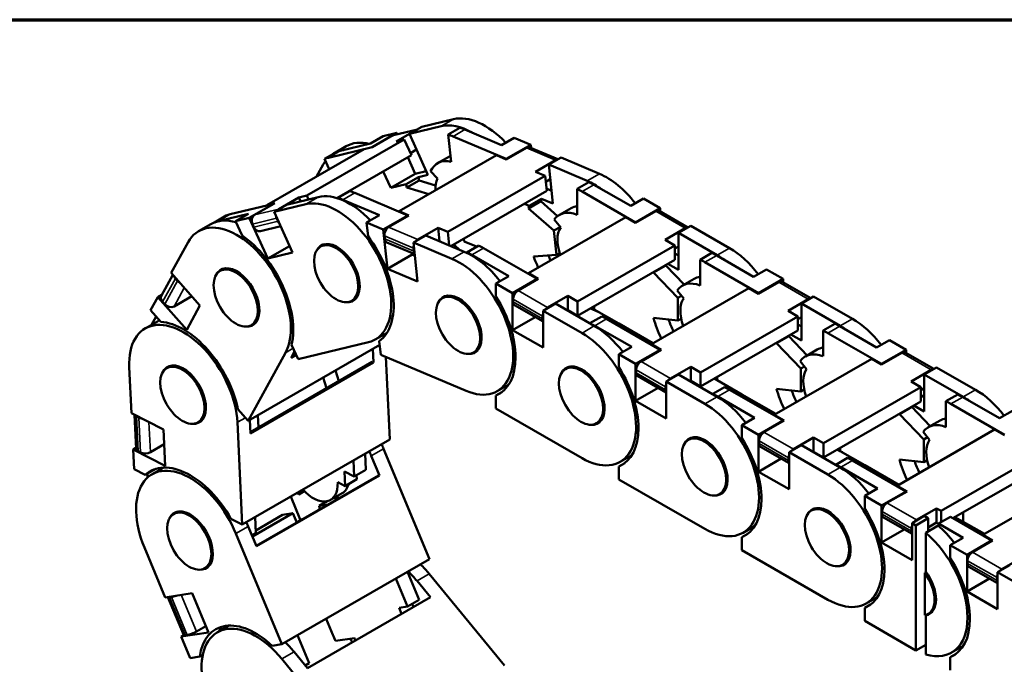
# Model space of a CAD drawing. Header units: millimetres. Extents: x 10 to 410, y -332 to 439.
# Tile 9 of 11: x 292 to 363, y 241 to 287. Entities that reach past the tile are written whole.
import ezdxf

# ---------------------------------------------------------------- set-up
doc = ezdxf.new("R2010")
doc.units = ezdxf.units.MM
doc.layers.get('0').update_dxf_attribs({"lineweight": 25})
for name, color, linetype, lineweight in [('경계(ISO)', 7, 'Continuous', 70), ('외형선(ISO)', 7, 'Continuous', 50), ('좁은 외형선(ISO)', 4, 'Continuous', 35)]:
    doc.layers.add(name, color=color, linetype=linetype, lineweight=lineweight)

# ---------------------------------------------------------------- blocks, each defined once
blk = doc.blocks.new('경계 도면틀')
at = {"layer": '경계(ISO)'}
blk.add_line((230, 287), (410, 287), dxfattribs=at)

msp = doc.modelspace()

# ---------------------------------------------------------------- linework, layer by layer
at = {"layer": '외형선(ISO)'}
for p, q in [((321.368, 279.292), (323.648, 279.844)), ((321.055, 279.112), (319.34, 278.696)), ((320.985, 279.081), (319.536, 278.246)), ((322.764, 279.335), (320.484, 278.783)), ((320.484, 278.783), (321.368, 279.292)), ((323.271, 278.741), (324.119, 279.23)), ((324.468, 279.101), (327.097, 277.987)), ((320.113, 278.386), (313.113, 274.355)), ((317.678, 278.091), (318.597, 278.62)), ((317.804, 277.827), (319.254, 278.662)), ((319.578, 278.858), (317.811, 277.84)), ((318.597, 278.62), (319.578, 278.858)), ((319.536, 278.246), (320.113, 278.386)), ((319.621, 278.764), (319.578, 278.858)), ((320.113, 278.386), (320.624, 277.258)), ((321.811, 275.849), (320.484, 278.783)), ((323.271, 278.741), (323.48, 276.784)), ((327.44, 276.993), (323.619, 278.612)), ((327.097, 277.987), (328.016, 278.516)), ((328.016, 278.516), (329.208, 278.011)), ((317.227, 277.687), (310.227, 273.656)), ((314.386, 276.988), (315.234, 277.476)), ((317.811, 277.84), (314.665, 277.078)), ((315.934, 277.898), (315.051, 277.389)), ((315.513, 277.567), (317.678, 278.091)), ((317.227, 277.687), (317.804, 277.827)), ((317.811, 277.84), (317.814, 277.833)), ((320.991, 277.662), (320.554, 277.411)), ((329.208, 278.011), (327.44, 276.993)), ((327.44, 276.958), (328.889, 277.793)), ((331.158, 276.962), (329.13, 277.821)), ((329.233, 277.778), (329.208, 278.011)), ((314.386, 276.988), (314.722, 276.244)), ((320.624, 277.258), (315.269, 274.174)), ((326.739, 277.255), (319.738, 273.224)), ((320.906, 275.925), (320.369, 277.111)), ((322.505, 276.678), (323.353, 277.167)), ((326.739, 277.255), (327.44, 276.958)), ((327.44, 276.993), (327.444, 276.96)), ((330.992, 276.901), (329.543, 276.067)), ((330.497, 276.581), (331.381, 277.09)), ((331.381, 277.09), (334.15, 275.917)), ((314.293, 276.594), (313.813, 275.721)), ((318.601, 276.093), (319.138, 274.907)), ((321.691, 276.115), (320.906, 275.925)), ((322.493, 275.585), (322.003, 276.102)), ((329.543, 276.067), (330.244, 275.769)), ((330.797, 273.774), (330.497, 276.581)), ((333.266, 275.408), (330.497, 276.581)), ((319.138, 274.907), (320.906, 275.925)), ((320.247, 275.176), (321.131, 275.685)), ((320.29, 274.936), (321.174, 275.445)), ((321.131, 275.685), (321.811, 275.849)), ((322.368, 275.084), (321.174, 275.445)), ((330.244, 275.769), (323.244, 271.738)), ((330.244, 275.769), (330.359, 274.69)), ((330.609, 275.534), (330.289, 275.35)), ((316.2, 274.669), (315.351, 274.18)), ((319.138, 274.907), (320.247, 275.176)), ((320.29, 274.936), (321.878, 274.456)), ((330.359, 274.69), (323.471, 270.723)), ((330.698, 274.7), (330.342, 274.85)), ((332.536, 274.83), (333.385, 275.319)), ((332.536, 274.83), (332.536, 272.977)), ((336.743, 272.426), (332.89, 274.645)), ((333.738, 275.134), (336.39, 273.607)), ((311.086, 273.38), (312.535, 274.215)), ((313.925, 274.245), (311.645, 273.693)), ((312.535, 274.215), (313.113, 274.355)), ((312.535, 274.215), (312.661, 273.939)), ((313.113, 274.355), (313.238, 274.079)), ((315.351, 274.18), (315.355, 274.148)), ((315.7, 274.052), (318.329, 272.938)), ((320.369, 272.921), (316.548, 274.54)), ((329.038, 273.43), (329.922, 273.939)), ((329.087, 273.615), (329.971, 274.124)), ((331.137, 272.877), (329.922, 273.939)), ((329.971, 274.124), (330.797, 273.774)), ((336.39, 273.607), (337.309, 274.136)), ((337.309, 274.136), (338.511, 273.444)), ((310.74, 273.768), (307.594, 273.006)), ((308.972, 272.75), (310.74, 273.768)), ((310.804, 273.796), (309.354, 272.961)), ((310.227, 273.656), (310.804, 273.796)), ((310.227, 273.656), (310.231, 273.645)), ((310.74, 273.768), (310.743, 273.761)), ((310.761, 273.184), (313.041, 273.736)), ((311.645, 273.693), (310.761, 273.184)), ((319.738, 273.224), (320.439, 272.927)), ((319.738, 273.224), (319.742, 273.187)), ((328.745, 273.76), (329.087, 273.615)), ((329.038, 273.43), (330.87, 271.829)), ((331.268, 272.965), (332.116, 273.453)), ((338.511, 273.444), (336.743, 272.426)), ((336.743, 272.385), (338.193, 273.22)), ((340.496, 272.062), (338.443, 273.244)), ((338.511, 273.205), (338.511, 273.444)), ((307.314, 272.916), (306.466, 272.427)), ((306.745, 272.517), (308.91, 273.042)), ((308.91, 273.042), (307.991, 272.512)), ((307.991, 272.512), (308.972, 272.75)), ((307.991, 272.512), (308.457, 271.483)), ((310.299, 269.817), (308.972, 272.75)), ((310.761, 273.184), (312.089, 270.25)), ((310.937, 272.725), (311.039, 272.5)), ((318.329, 272.938), (317.409, 272.408)), ((318.601, 271.903), (320.369, 272.921)), ((320.439, 272.927), (318.99, 272.092)), ((320.369, 272.921), (320.372, 272.888)), ((336.036, 272.792), (329.036, 268.761)), ((331.359, 272.052), (330.9, 272.623)), ((336.036, 272.792), (336.743, 272.385)), ((306.212, 272.299), (305.328, 271.79)), ((306.466, 272.427), (306.468, 272.422)), ((309.205, 272.306), (309.307, 272.08)), ((309.778, 271.798), (311.229, 272.149)), ((317.409, 272.408), (318.601, 271.903)), ((317.409, 272.408), (317.515, 271.423)), ((318.901, 269.096), (318.601, 271.903)), ((321.093, 271.201), (322.543, 272.035)), ((322.543, 272.035), (322.645, 271.073)), ((322.543, 272.035), (323.244, 271.738)), ((330.87, 271.829), (331.326, 272.092)), ((330.87, 271.829), (331.054, 270.102)), ((336.743, 272.426), (336.743, 272.385)), ((340.314, 271.998), (338.865, 271.163)), ((339.819, 271.672), (340.703, 272.181)), ((340.703, 272.181), (343.496, 270.573)), ((318.682, 271.456), (318.705, 271.24)), ((321.658, 271.491), (320.774, 270.982)), ((324.428, 270.318), (321.658, 271.491)), ((323.244, 271.738), (323.346, 270.776)), ((324.426, 271.055), (324.404, 271.261)), ((338.865, 271.163), (339.572, 270.756)), ((339.819, 269.015), (339.819, 271.672)), ((342.612, 270.064), (339.819, 271.672)), ((303.356, 268.786), (304.57, 270.995)), ((311.874, 270.724), (310.299, 269.817)), ((314.403, 270.859), (314.094, 270.681)), ((318.864, 270.984), (320.865, 270.136)), ((320.774, 270.982), (323.544, 269.809)), ((320.774, 270.982), (321.074, 268.175)), ((320.786, 270.565), (320.809, 270.349)), ((325.302, 270.684), (324.426, 271.055)), ((325.465, 270.758), (324.617, 270.269)), ((325.304, 270.665), (325.302, 270.684)), ((329.672, 268.354), (325.819, 270.573)), ((339.572, 270.756), (332.572, 266.725)), ((339.572, 270.756), (339.572, 269.734)), ((339.819, 270.691), (339.572, 270.549)), ((312.089, 270.25), (310.299, 269.817)), ((320.669, 270.114), (318.901, 269.096)), ((320.657, 270.224), (320.669, 270.114)), ((320.669, 270.114), (320.877, 270.026)), ((324.617, 270.269), (324.617, 270.232)), ((324.97, 270.084), (327.622, 268.557)), ((331.054, 270.102), (329.407, 269.975)), ((331.054, 270.102), (331.28, 270.232)), ((339.572, 269.734), (332.572, 265.703)), ((339.819, 270.033), (339.572, 270.176)), ((341.375, 269.74), (342.224, 270.229)), ((341.375, 269.74), (341.375, 267.887)), ((342.577, 270.044), (345.229, 268.517)), ((307.188, 269.111), (306.879, 268.933)), ((321.074, 268.175), (318.901, 269.096)), ((338.03, 268.823), (338.914, 269.332)), ((340.239, 267.951), (338.914, 269.332)), ((339.071, 269.446), (339.819, 269.015)), ((345.582, 267.336), (341.729, 269.555)), ((345.229, 268.517), (346.148, 269.046)), ((346.148, 269.046), (347.35, 268.354)), ((302.652, 267.163), (303.472, 268.655)), ((303.356, 268.786), (305.426, 266.439)), ((303.659, 268.397), (303.818, 268.216)), ((327.622, 268.557), (326.703, 268.028)), ((327.905, 267.336), (329.672, 268.354)), ((329.743, 268.354), (328.294, 267.519)), ((329.036, 268.761), (329.743, 268.354)), ((329.036, 268.761), (329.036, 268.72)), ((329.672, 268.354), (329.672, 268.313)), ((338.03, 268.823), (339.784, 266.996)), ((340.107, 267.875), (340.955, 268.363)), ((347.35, 268.354), (345.582, 267.336)), ((347.35, 268.115), (347.35, 268.354)), ((326.703, 268.028), (327.905, 267.336)), ((326.703, 268.028), (326.703, 267.095)), ((344.875, 267.702), (337.875, 263.671)), ((344.875, 267.702), (345.582, 267.295)), ((345.582, 267.295), (347.032, 268.13)), ((349.335, 266.972), (347.281, 268.154)), ((301.881, 266.101), (302.403, 267.052)), ((302.403, 267.052), (302.678, 267.21)), ((304.473, 264.705), (302.403, 267.052)), ((304.834, 267.11), (303.568, 266.381)), ((316.65, 266.96), (316.34, 266.782)), ((323.167, 267.146), (322.857, 266.968)), ((327.905, 264.679), (327.905, 267.336)), ((327.94, 266.907), (327.94, 266.702)), ((330.415, 266.297), (331.864, 267.132)), ((331.864, 267.132), (331.864, 266.11)), ((331.864, 267.132), (332.572, 266.725)), ((340.198, 266.962), (339.738, 267.533)), ((339.784, 266.996), (340.048, 267.148)), ((339.784, 266.996), (339.784, 265.361)), ((345.582, 267.336), (345.582, 267.295)), ((349.153, 266.908), (347.704, 266.073)), ((348.658, 266.582), (349.542, 267.091)), ((349.542, 267.091), (352.335, 265.483)), ((302.737, 266.719), (302.896, 266.538)), ((305.426, 266.439), (304.473, 264.705)), ((328.044, 266.473), (330.097, 265.29)), ((330.981, 266.582), (330.097, 266.073)), ((333.774, 264.974), (330.981, 266.582)), ((332.572, 266.725), (332.572, 265.703)), ((333.5, 266.238), (334.054, 266.003)), ((333.774, 266.165), (333.774, 266.395)), ((335.541, 265.147), (333.774, 266.165)), ((348.658, 263.925), (348.658, 266.582)), ((351.451, 264.974), (348.658, 266.582)), ((301.881, 266.101), (302.608, 265.277)), ((301.936, 265.057), (302.268, 265.662)), ((329.532, 265.616), (327.905, 264.679)), ((330.061, 265.685), (330.061, 265.481)), ((330.097, 266.073), (332.89, 264.465)), ((330.097, 266.073), (330.097, 263.416)), ((331.833, 266.092), (331.864, 266.11)), ((331.864, 266.11), (332.572, 265.703)), ((332.208, 265.912), (332.176, 265.894)), ((332.272, 265.839), (332.304, 265.857)), ((334.304, 265.668), (333.455, 265.179)), ((338.511, 263.264), (334.658, 265.483)), ((339.784, 265.361), (338.03, 265.553)), ((339.784, 265.361), (340.024, 265.499)), ((348.411, 265.666), (341.41, 261.635)), ((347.704, 266.073), (348.411, 265.666)), ((348.411, 265.666), (348.411, 264.644)), ((348.658, 265.601), (348.411, 265.459)), ((302.37, 265.308), (301.486, 264.799)), ((309.434, 265.212), (309.125, 265.033)), ((333.455, 265.179), (333.455, 265.157)), ((333.809, 264.994), (336.461, 263.467)), ((335.541, 265.147), (335.391, 265.06)), ((337.99, 263.737), (335.541, 265.147)), ((348.658, 264.943), (348.411, 265.086)), ((350.214, 264.65), (351.062, 265.139)), ((351.416, 264.954), (354.068, 263.427)), ((318.872, 264.489), (318.032, 264.006)), ((330.097, 263.416), (327.905, 264.679)), ((348.411, 264.644), (341.41, 260.613)), ((346.869, 263.734), (347.753, 264.243)), ((349.078, 262.861), (347.753, 264.243)), ((347.91, 264.356), (348.658, 263.925)), ((350.214, 264.65), (350.214, 262.798)), ((354.421, 262.246), (350.567, 264.465)), ((318.349, 263.608), (308.886, 258.159)), ((312.017, 263.614), (312.483, 262.584)), ((317.534, 263.808), (312.483, 262.584)), ((317.898, 262.342), (317.852, 263.322)), ((318.319, 263.893), (318.424, 262.908)), ((336.461, 263.467), (335.541, 262.938)), ((337.875, 263.671), (338.582, 263.264)), ((337.875, 263.671), (337.875, 263.63)), ((346.869, 263.734), (348.623, 261.906)), ((354.068, 263.427), (354.987, 263.956)), ((354.987, 263.956), (356.189, 263.264)), ((311.575, 263.053), (308.886, 258.159)), ((311.982, 262.693), (312.23, 263.145)), ((311.982, 262.693), (312.341, 262.9)), ((312.294, 263.003), (312.086, 262.883)), ((324.558, 260.308), (318.424, 262.908)), ((318.786, 262.754), (319.065, 256.814)), ((325.413, 263.246), (325.103, 263.068)), ((335.541, 262.938), (336.743, 262.246)), ((335.541, 262.938), (335.541, 262.005)), ((336.743, 262.246), (338.511, 263.264)), ((338.582, 263.264), (337.132, 262.429)), ((338.511, 263.264), (338.511, 263.223)), ((353.714, 262.612), (346.714, 258.581)), ((348.946, 262.785), (349.794, 263.274)), ((353.714, 262.612), (354.421, 262.205)), ((356.189, 263.264), (354.421, 262.246)), ((354.421, 262.205), (355.871, 263.04)), ((358.173, 261.882), (356.12, 263.064)), ((356.189, 263.025), (356.189, 263.264)), ((300.504, 258.704), (300.348, 262.018)), ((303.347, 262.12), (303.037, 261.941)), ((317.813, 262.386), (309.055, 257.342)), ((309.059, 257.252), (317.898, 262.342)), ((317.813, 262.386), (317.898, 262.342)), ((332.006, 262.056), (331.696, 261.878)), ((336.743, 259.589), (336.743, 262.246)), ((339.254, 261.207), (340.703, 262.042)), ((340.703, 262.042), (340.703, 261.02)), ((340.703, 262.042), (341.41, 261.635)), ((349.036, 261.872), (348.577, 262.443)), ((348.623, 261.906), (348.887, 262.058)), ((348.623, 261.906), (348.623, 260.271)), ((354.421, 262.246), (354.421, 262.205)), ((357.497, 261.492), (358.381, 262.001)), ((358.381, 262.001), (361.174, 260.393)), ((314.276, 261.263), (314.529, 260.494)), ((315.413, 261.003), (315.16, 261.772)), ((336.779, 261.817), (336.779, 261.612)), ((336.883, 261.383), (338.936, 260.201)), ((339.819, 261.492), (338.936, 260.983)), ((342.612, 259.884), (339.819, 261.492)), ((341.41, 261.635), (341.41, 260.613)), ((342.409, 261.188), (342.612, 261.071)), ((342.612, 261.075), (342.612, 261.305)), ((357.992, 261.818), (356.542, 260.983)), ((357.497, 258.835), (357.497, 261.492)), ((360.29, 259.884), (357.497, 261.492)), ((327.636, 260.776), (326.796, 260.292)), ((327.464, 260.677), (327.539, 260.634)), ((338.371, 260.526), (336.743, 259.589)), ((338.9, 260.595), (338.9, 260.391)), ((338.936, 260.983), (341.729, 259.375)), ((338.936, 260.983), (338.936, 258.326)), ((340.671, 261.002), (340.703, 261.02)), ((340.703, 261.02), (341.41, 260.613)), ((343.143, 260.578), (342.294, 260.089)), ((344.38, 260.057), (342.612, 261.075)), ((357.25, 260.576), (350.249, 256.545)), ((356.542, 260.983), (357.25, 260.576)), ((357.25, 260.576), (357.25, 259.554)), ((357.497, 260.511), (357.25, 260.369)), ((327.123, 260.21), (326.703, 259.968)), ((326.703, 259.968), (326.703, 259.035)), ((342.294, 260.089), (342.294, 260.067)), ((342.648, 259.904), (345.299, 258.377)), ((347.35, 258.174), (343.496, 260.393)), ((344.38, 260.057), (344.23, 259.97)), ((346.828, 258.647), (344.38, 260.057)), ((348.623, 260.271), (346.869, 260.463)), ((348.623, 260.271), (348.863, 260.409)), ((357.497, 259.853), (357.25, 259.996)), ((359.053, 259.56), (359.901, 260.049)), ((360.255, 259.864), (362.906, 258.337)), ((338.936, 258.326), (336.743, 259.589)), ((357.25, 259.554), (350.249, 255.523)), ((355.708, 258.644), (356.591, 259.153)), ((357.917, 257.771), (356.591, 259.153)), ((356.749, 259.266), (357.497, 258.835)), ((359.053, 259.56), (359.053, 257.708)), ((363.26, 257.156), (359.406, 259.375)), ((300.504, 258.704), (302.798, 257.531)), ((300.831, 256.145), (300.716, 258.596)), ((300.859, 258.482), (301.035, 258.391)), ((308.159, 258.982), (308.886, 258.159)), ((309.588, 258.563), (309.63, 257.673)), ((332.89, 255.472), (326.703, 259.035)), ((345.299, 258.377), (344.38, 257.848)), ((346.714, 258.581), (347.421, 258.174)), ((346.714, 258.581), (346.714, 258.54)), ((355.708, 258.644), (357.462, 256.816)), ((362.906, 258.337), (363.826, 258.866)), ((305.593, 258.22), (305.283, 258.042)), ((308.114, 258.047), (308.459, 250.706)), ((309.059, 257.252), (309.013, 258.232)), ((334.252, 258.156), (333.942, 257.978)), ((344.38, 257.848), (345.582, 257.156)), ((344.38, 257.848), (344.38, 256.915)), ((345.582, 257.156), (347.35, 258.174)), ((347.421, 258.174), (345.971, 257.339)), ((347.35, 258.174), (347.35, 258.133)), ((357.784, 257.695), (358.633, 258.184)), ((302.798, 257.531), (302.92, 254.93)), ((340.845, 256.966), (340.535, 256.788)), ((345.582, 254.499), (345.582, 257.156)), ((348.093, 256.118), (349.542, 256.952)), ((349.542, 256.952), (349.542, 255.93)), ((349.542, 256.952), (350.249, 256.545)), ((362.553, 257.522), (355.553, 253.491)), ((357.875, 256.782), (357.416, 257.353)), ((357.462, 256.816), (357.726, 256.968)), ((362.553, 257.522), (363.26, 257.115)), ((300.626, 256.103), (300.827, 256.219)), ((302.848, 256.467), (301.86, 255.898)), ((319.065, 256.814), (308.459, 250.706)), ((345.618, 256.727), (345.618, 256.522)), ((345.722, 256.293), (347.774, 255.111)), ((348.658, 256.403), (347.774, 255.894)), ((351.451, 254.794), (348.658, 256.403)), ((350.249, 256.545), (350.249, 255.523)), ((357.462, 256.816), (357.462, 255.181)), ((300.693, 254.677), (300.626, 256.103)), ((302.92, 254.93), (300.626, 256.103)), ((300.977, 255.965), (301.153, 255.874)), ((317.362, 254.638), (317.307, 255.801)), ((318.324, 254.229), (317.739, 255.641)), ((318.623, 256.15), (321.915, 248.197)), ((336.475, 255.686), (335.634, 255.202)), ((336.303, 255.587), (336.378, 255.544)), ((347.774, 255.894), (350.567, 254.285)), ((347.774, 255.894), (347.774, 253.237)), ((349.51, 255.912), (349.542, 255.93)), ((349.542, 255.93), (350.249, 255.523)), ((351.248, 256.098), (351.451, 255.981)), ((351.451, 255.985), (351.451, 256.215)), ((353.219, 254.967), (351.451, 255.985)), ((365.702, 255.709), (358.701, 251.678)), ((316.459, 255.313), (316.514, 254.15)), ((335.962, 255.12), (335.541, 254.878)), ((335.541, 254.878), (335.541, 253.945)), ((347.21, 255.436), (345.582, 254.499)), ((347.739, 255.505), (347.739, 255.301)), ((351.982, 255.488), (351.133, 254.999)), ((351.133, 254.999), (351.133, 254.977)), ((351.487, 254.814), (354.138, 253.287)), ((356.189, 253.084), (352.335, 255.303)), ((353.219, 254.967), (353.069, 254.881)), ((355.667, 253.557), (353.219, 254.967)), ((357.462, 255.181), (355.708, 255.373)), ((357.462, 255.181), (357.702, 255.319)), ((300.693, 254.677), (301.498, 254.265)), ((301.498, 254.265), (302.26, 254.704)), ((301.665, 254.084), (301.652, 254.354)), ((302.819, 254.795), (301.979, 254.311)), ((318.252, 254.218), (309.475, 249.163)), ((309.485, 249.139), (318.324, 254.229)), ((316.514, 254.15), (315.808, 254.511)), ((315.808, 254.511), (315.857, 253.462)), ((316.514, 254.15), (317.362, 254.638)), ((316.705, 253.951), (316.691, 254.252)), ((318.252, 254.218), (318.324, 254.229)), ((347.774, 253.237), (345.582, 254.499)), ((359.553, 251.147), (365.702, 254.687)), ((315.857, 253.462), (315.327, 253.733)), ((316.705, 253.951), (315.857, 253.462)), ((341.729, 250.382), (335.541, 253.945)), ((355.553, 253.491), (356.26, 253.084)), ((355.553, 253.491), (355.553, 253.45)), ((368.697, 253.984), (361.696, 249.953)), ((311.952, 252.718), (312.64, 251.058)), ((312.691, 253.143), (312.526, 252.861)), ((312.928, 253.092), (312.526, 252.861)), ((314.81, 252.469), (315.658, 252.957)), ((343.09, 253.066), (342.781, 252.888)), ((354.138, 253.287), (353.219, 252.758)), ((353.219, 252.758), (354.421, 252.066)), ((353.219, 252.758), (353.219, 251.825)), ((354.421, 252.066), (356.189, 253.084)), ((356.26, 253.084), (354.81, 252.249)), ((356.189, 253.084), (356.189, 253.043)), ((313.998, 252.046), (314.573, 252.376)), ((313.998, 252.046), (314.65, 252.144)), ((314.035, 251.79), (313.998, 252.046)), ((315.534, 252.653), (314.986, 252.57)), ((354.421, 249.409), (354.421, 252.066)), ((303.84, 251.633), (303.53, 251.454)), ((312.111, 251.505), (309.199, 249.828)), ((311.363, 251.392), (309.433, 250.28)), ((311.363, 251.392), (312.111, 251.505)), ((312.386, 250.84), (312.111, 251.505)), ((349.684, 251.876), (349.374, 251.698)), ((354.457, 251.637), (354.457, 251.432)), ((357.497, 251.313), (356.613, 250.804)), ((356.931, 251.028), (358.381, 251.862)), ((357.782, 251.149), (357.497, 251.313)), ((358.381, 251.862), (358.701, 251.678)), ((358.381, 251.862), (358.381, 250.84)), ((358.701, 251.678), (358.701, 250.864)), ((360.29, 250.895), (360.29, 251.571)), ((307.653, 251.118), (308.459, 250.706)), ((309.388, 251.241), (309.443, 250.078)), ((312.772, 251.078), (312.381, 250.853)), ((312.808, 251.083), (312.64, 251.058)), ((345.313, 250.596), (344.473, 250.112)), ((354.561, 251.203), (356.613, 250.021)), ((356.613, 250.804), (356.898, 250.64)), ((356.613, 250.804), (356.613, 248.147)), ((357.782, 251.149), (356.898, 250.64)), ((356.898, 250.64), (356.898, 241.647)), ((357.605, 250.112), (358.489, 250.621)), ((357.782, 250.214), (357.782, 251.149)), ((357.782, 250.495), (358.381, 250.84)), ((358.381, 250.84), (358.524, 250.758)), ((358.524, 250.762), (359.373, 251.25)), ((358.524, 250.762), (360.282, 249.75)), ((358.524, 250.591), (358.524, 250.762)), ((362.333, 249.546), (359.373, 251.25)), ((359.7, 251.231), (360.29, 250.891)), ((361.811, 250.019), (360.29, 250.895)), ((308.016, 250.042), (311.309, 242.089)), ((309.485, 249.139), (308.9, 250.551)), ((309.443, 250.078), (309.163, 249.917)), ((344.801, 250.03), (344.38, 249.788)), ((345.142, 250.497), (345.216, 250.454)), ((356.048, 250.346), (354.421, 249.409)), ((356.578, 250.415), (356.578, 250.211)), ((357.605, 247.307), (357.605, 250.112)), ((361.696, 249.953), (362.403, 249.546)), ((361.696, 249.953), (361.696, 249.912)), ((344.38, 249.788), (344.38, 248.855)), ((356.613, 248.147), (354.421, 249.409)), ((360.282, 249.75), (359.363, 249.22)), ((359.363, 249.22), (360.565, 248.528)), ((359.363, 249.22), (359.363, 248.287)), ((360.565, 248.528), (362.333, 249.546)), ((362.403, 249.546), (360.954, 248.711)), ((362.333, 249.546), (362.333, 249.505)), ((302.917, 245.459), (301.431, 249.049)), ((350.567, 245.292), (344.38, 248.855)), ((360.565, 245.871), (360.565, 248.528)), ((306.085, 247.733), (305.776, 247.555)), ((321.915, 248.197), (311.309, 242.089)), ((351.929, 247.976), (351.62, 247.798)), ((360.6, 248.099), (360.6, 247.894)), ((363.641, 247.775), (362.757, 247.266)), ((363.075, 247.49), (364.525, 248.324)), ((321.188, 245.283), (320.354, 247.298)), ((321.913, 247.147), (327.33, 240.57)), ((357.534, 247.217), (357.631, 247.272)), ((357.534, 244.174), (357.534, 247.217)), ((360.704, 247.665), (362.757, 246.483)), ((362.757, 247.266), (365.55, 245.657)), ((362.757, 247.266), (362.757, 244.609)), ((319.505, 246.809), (320.34, 244.794)), ((321.991, 245.47), (321.029, 246.638)), ((362.192, 246.808), (360.565, 245.871)), ((362.722, 246.877), (362.722, 246.673)), ((302.917, 245.459), (304.863, 245.752)), ((304.863, 245.752), (306.029, 242.935)), ((362.757, 244.609), (360.565, 245.871)), ((304.256, 242.744), (303.127, 245.471)), ((303.235, 245.458), (303.385, 245.481)), ((313.152, 240.38), (321.991, 245.47)), ((320.34, 244.794), (321.188, 245.283)), ((320.767, 244.765), (320.675, 244.987)), ((353.639, 244.94), (353.219, 244.698)), ((354.152, 245.506), (353.312, 245.022)), ((353.98, 245.407), (354.055, 245.364)), ((320.34, 244.794), (319.741, 244.704)), ((319.741, 244.704), (319.918, 244.276)), ((353.219, 244.698), (353.219, 243.765)), ((357.605, 244.165), (358.066, 244.431)), ((358.073, 244.438), (357.763, 244.26)), ((357.782, 244.267), (357.782, 244.271)), ((314.498, 243.926), (314.973, 242.778)), ((356.898, 241.647), (353.219, 243.765)), ((357.605, 241.36), (357.605, 244.165)), ((306.029, 242.935), (304.083, 242.641)), ((305.84, 243.391), (305.167, 243.003)), ((307.522, 243.434), (306.682, 242.951)), ((304.083, 242.641), (304.257, 242.741)), ((304.723, 241.096), (304.083, 242.641)), ((304.364, 242.732), (304.514, 242.754)), ((310.625, 241.986), (311.309, 242.089)), ((311.615, 242.179), (311.586, 242.249)), ((312.434, 242.737), (313.269, 240.722)), ((315.175, 242.326), (316.531, 242.53)), ((313.152, 240.38), (312.19, 241.548)), ((356.898, 241.647), (357.605, 242.054)), ((359.783, 241.402), (359.363, 241.16)), ((360.296, 241.968), (359.456, 241.484)), ((360.124, 241.869), (360.199, 241.826)), ((304.723, 241.096), (305.406, 241.199)), ((305.406, 241.199), (305.626, 241.326)), ((311.306, 241.039), (316.723, 234.462)), ((313.269, 240.722), (312.998, 240.567)), ((359.363, 241.16), (359.363, 240.227))]:
    msp.add_line(p, q, dxfattribs=at)
for centre, major_axis, ratio, start_param, end_param in [((325.894, 274.88), (-2.745, 4.766), 0.578093, 5.10263, 6.115537), ((321.19, 278.63), (-0.118, 0.486), 0.804531, 0.047074, 0.231311), ((325.01, 274.371), (-2.745, 4.766), 0.578093, 5.505745, 6.115537), ((324.975, 274.351), (2.745, -4.766), 0.578093, 2.488925, 2.57996), ((318.679, 273.132), (-2.745, 4.766), 0.578093, 5.780351, 6.283185), ((319.458, 278.21), (-0.118, 0.486), 0.804531, 0, 0.231311), ((324.126, 273.862), (-2.745, 4.766), 0.578093, 5.630518, 5.721553), ((317.795, 272.623), (-2.745, 4.766), 0.578093, 6.050383, 6.359538), ((317.76, 272.603), (-2.745, 4.766), 0.578093, 6.115537, 6.206571), ((328.935, 277.361), (0.195, 0.46), 0.648262, 0, 0.708663), ((317.795, 272.623), (-2.745, 4.766), 0.578093, 0.251747, 0.337712), ((316.911, 272.114), (-2.745, 4.766), 0.578093, 6.115537, 6.206571), ((324.126, 273.862), (-1.622, 2.816), 0.578093, 5.784978, 6.677716), ((324.975, 274.351), (-1.622, 2.816), 0.578093, 6.234463, 6.283185), ((331.039, 276.469), (0.195, 0.46), 0.648262, 0.315124, 0.708663), ((325.01, 274.371), (-2.795, 4.853), 0.578093, 0.989681, 1.03794), ((324.126, 273.862), (-1.248, 2.166), 0.578093, 0.39453, 0.857046), ((333.774, 270.657), (-2.745, 4.766), 0.578093, 5.365079, 5.630518), ((334.658, 271.166), (2.745, -4.766), 0.578093, 1.800092, 2.488925), ((317.055, 269.79), (-2.745, 4.766), 0.578093, 5.630518, 5.721553), ((324.126, 273.862), (2.795, -4.853), 0.578093, 4.131274, 4.179533), ((332.89, 270.148), (-2.745, 4.766), 0.578093, 5.499721, 5.590756), ((333.738, 270.637), (2.745, -4.766), 0.578093, 2.358128, 2.449163), ((315.288, 268.772), (-2.745, 4.766), 0.578093, 2.973944, 6.115537), ((316.172, 269.281), (-2.745, 4.766), 0.578093, 5.10263, 6.115537), ((316.207, 269.301), (2.745, -4.766), 0.578093, 2.488925, 2.57996), ((333.774, 270.657), (-2.795, 4.853), 0.578093, 0.504663, 0.552922), ((311.29, 272.929), (-0.118, 0.486), 0.804531, 0.231311, 0.415549), ((332.89, 270.148), (2.795, -4.853), 0.578093, 3.646256, 3.694515), ((332.89, 270.148), (-1.622, 2.816), 0.578093, 5.65418, 6.546918), ((333.738, 270.637), (-1.622, 2.816), 0.578093, 6.050178, 6.283185), ((338.193, 272.811), (0.25, 0.433), 0.578093, 0, 0.783464), ((308.073, 267.024), (-2.745, 4.766), 0.578093, 3.479304, 6.620897), ((308.956, 267.533), (-2.745, 4.766), 0.578093, 5.741347, 6.283185), ((308.992, 267.553), (-2.745, 4.766), 0.578093, 6.115537, 6.206571), ((309.84, 268.042), (-2.745, 4.766), 0.578093, 6.115537, 6.206571), ((309.558, 272.51), (-0.118, 0.486), 0.804531, 0.231311, 1.802108), ((311.29, 272.929), (-0.118, 0.486), 0.804531, 1.42071, 1.802108), ((311.392, 272.703), (-0.118, 0.486), 0.804531, 1.802108, 2.183505), ((309.661, 272.284), (0.118, -0.486), 0.804531, 4.9437, 6.283185), ((319.036, 271.66), (-0.195, -0.46), 0.648262, 3.850256, 5.421052), ((332.89, 270.148), (-1.248, 2.166), 0.578093, 0.263733, 1.278333), ((340.314, 271.589), (0.25, 0.433), 0.578093, 0.333324, 0.783464), ((308.072, 267.024), (2.869, -4.983), 0.578093, 0.5428, 2.263495), ((315.288, 268.772), (2.869, -4.983), 0.578093, 0.057781, 1.778477), ((319.059, 271.444), (-0.195, -0.46), 0.648262, 5.421052, 6.283185), ((321.139, 270.769), (0.195, 0.46), 0.648262, 0.708663, 1.102202), ((315.288, 268.772), (-1.148, 1.993), 0.578093, 2.749846, 6.673554), ((321.139, 270.769), (0.195, 0.46), 0.648262, 1.853939, 2.279459), ((325.01, 274.371), (-2.795, 4.853), 0.578093, 2.012293, 2.115948), ((325.819, 266.076), (-2.745, 4.766), 0.578093, 5.499721, 5.590756), ((343.496, 266.076), (2.745, -4.766), 0.578093, 1.800088, 2.358128), ((321.162, 270.553), (0.195, 0.46), 0.648262, 2.279459, 2.70498), ((324.051, 265.058), (2.745, -4.766), 0.578093, 5.630518, 8.772111), ((324.935, 265.567), (-2.745, 4.766), 0.578093, 4.941685, 5.630518), ((324.97, 265.588), (2.745, -4.766), 0.578093, 2.358128, 2.449163), ((332.89, 270.148), (2.795, -4.853), 0.578093, 4.424929, 4.583317), ((333.774, 270.657), (-2.795, 4.853), 0.578093, 1.367264, 1.441724), ((341.729, 265.058), (-2.745, 4.766), 0.578093, 5.499721, 5.590756), ((342.577, 265.547), (2.745, -4.766), 0.578093, 2.358128, 2.449163), ((342.612, 265.567), (-2.745, 4.766), 0.578093, 5.36504, 5.499721), ((308.073, 267.024), (-1.148, 1.993), 0.578093, 2.749883, 6.673337), ((342.612, 265.567), (-2.795, 4.853), 0.578093, 0.413415, 0.422125), ((304.013, 268.6), (-0.438, 0.241), 0.769881, 0.743355, 1.133349), ((341.729, 265.058), (2.795, -4.853), 0.578093, 3.555008, 3.563717), ((342.577, 265.547), (-1.622, 2.816), 0.578093, 6.050178, 6.283185), ((304.172, 268.42), (-0.438, 0.241), 0.769881, 1.133349, 1.523342), ((341.729, 265.058), (-1.622, 2.816), 0.578093, 5.65418, 6.546918), ((347.032, 267.721), (0.25, 0.433), 0.578093, 0, 0.783464), ((303.091, 266.922), (-0.438, 0.241), 0.769881, 0, 1.133349), ((324.051, 265.058), (-1.148, 1.993), 0.578093, 2.750438, 6.674032), ((324.051, 265.058), (2.869, -4.983), 0.578093, 6.210169, 7.930865), ((328.294, 267.11), (-0.25, -0.433), 0.578093, 3.925057, 5.495853), ((341.729, 265.058), (-1.248, 2.166), 0.578093, 0.263733, 1.278333), ((349.153, 266.499), (0.25, 0.433), 0.578093, 0.333324, 0.783464), ((303.25, 266.742), (0.438, -0.241), 0.769881, 4.274941, 5.845737), ((328.294, 266.906), (-0.25, -0.433), 0.578093, 5.495853, 6.283185), ((330.415, 265.889), (0.25, 0.433), 0.578093, 0.783464, 1.233605), ((304.231, 260.032), (-2.745, 4.766), 0.578093, 3.984665, 7.126258), ((330.415, 265.889), (0.25, 0.433), 0.578093, 1.903234, 2.354261), ((330.415, 265.684), (-0.25, -0.433), 0.578093, 5.495853, 5.94688), ((334.658, 260.986), (-2.745, 4.766), 0.578093, 5.499721, 5.590756), ((341.729, 265.058), (2.795, -4.853), 0.578093, 4.294132, 4.58332), ((342.612, 265.567), (-2.795, 4.853), 0.578093, 1.275504, 1.441728), ((352.335, 260.986), (2.745, -4.766), 0.578093, 1.800088, 2.358128), ((305.115, 260.541), (-2.745, 4.766), 0.578093, 6.23203, 6.283185), ((304.231, 260.032), (-2.869, 4.983), 0.578093, 4.189753, 5.910448), ((333.809, 260.498), (2.745, -4.766), 0.578093, 2.358128, 2.449163), ((333.774, 260.478), (-2.745, 4.766), 0.578093, 4.941681, 5.499721), ((351.416, 260.457), (2.745, -4.766), 0.578093, 2.358128, 2.449163), ((351.451, 260.478), (-2.745, 4.766), 0.578093, 5.36504, 5.499721), ((332.89, 259.969), (2.745, -4.766), 0.578093, 5.499721, 8.641314), ((351.451, 260.478), (-2.795, 4.853), 0.578093, 0.413415, 0.422125), ((350.567, 259.969), (-2.745, 4.766), 0.578093, 5.499721, 5.590756), ((350.567, 259.969), (2.795, -4.853), 0.578093, 3.555008, 3.563717), ((351.416, 260.457), (-1.622, 2.816), 0.578093, 6.050178, 6.283185), ((350.567, 259.969), (-1.622, 2.816), 0.578093, 5.65418, 6.546918), ((355.871, 262.631), (0.25, 0.433), 0.578093, 0, 0.783464), ((304.231, 260.032), (-1.148, 1.993), 0.578093, 2.75014, 6.67334), ((332.89, 259.969), (-1.148, 1.993), 0.578093, 2.750639, 6.674139), ((332.89, 259.969), (2.869, -4.983), 0.578093, 6.210169, 7.930865), ((337.132, 262.02), (-0.25, -0.433), 0.578093, 3.925057, 5.495853), ((337.132, 261.816), (-0.25, -0.433), 0.578093, 5.495853, 6.283185), ((339.254, 260.799), (0.25, 0.433), 0.578093, 0.783464, 1.233605), ((350.567, 259.969), (-1.248, 2.166), 0.578093, 0.263733, 1.278333), ((357.992, 261.409), (0.25, 0.433), 0.578093, 0.333324, 0.783464), ((339.254, 260.799), (0.25, 0.433), 0.578093, 1.903234, 2.354261), ((342.612, 265.567), (2.745, -4.766), 0.578093, 5.499721, 5.541611), ((343.496, 255.897), (-2.745, 4.766), 0.578093, 5.499721, 5.590756), ((339.254, 260.594), (-0.25, -0.433), 0.578093, 5.495853, 5.94688), ((342.648, 255.408), (2.745, -4.766), 0.578093, 2.358128, 2.449163), ((342.612, 255.388), (-2.745, 4.766), 0.578093, 4.941681, 5.499721), ((350.567, 259.969), (2.795, -4.853), 0.578093, 4.294132, 4.58332), ((351.451, 260.478), (-2.795, 4.853), 0.578093, 1.275504, 1.441728), ((360.255, 255.367), (2.745, -4.766), 0.578093, 2.358128, 2.449163), ((360.29, 255.388), (-2.745, 4.766), 0.578093, 5.36504, 5.499721), ((361.174, 255.897), (2.745, -4.766), 0.578093, 1.800088, 2.358128), ((341.729, 254.879), (2.745, -4.766), 0.578093, 5.499721, 8.641314), ((360.29, 255.388), (-2.795, 4.853), 0.578093, 0.413415, 0.422125), ((359.406, 254.879), (-2.745, 4.766), 0.578093, 5.499721, 5.590756), ((301.212, 258.685), (-0.499, -0.023), 0.542761, 0.293403, 0.759141), ((301.389, 258.595), (-0.499, -0.023), 0.542761, 0.759141, 1.224879), ((359.406, 254.879), (2.795, -4.853), 0.578093, 3.555008, 3.563717), ((359.406, 254.879), (-1.622, 2.816), 0.578093, 5.65418, 6.546918), ((360.255, 255.367), (-1.622, 2.816), 0.578093, 6.050178, 6.283185), ((341.729, 254.879), (-1.148, 1.993), 0.578093, 2.750639, 6.674139), ((345.971, 256.93), (-0.25, -0.433), 0.578093, 3.925057, 5.495853), ((315.33, 255.653), (2.745, -4.766), 0.578093, 1.348433, 1.4141), ((341.729, 254.879), (2.869, -4.983), 0.578093, 6.210169, 7.930865), ((345.971, 256.726), (-0.25, -0.433), 0.578093, 5.495853, 6.283185), ((359.406, 254.879), (-1.248, 2.166), 0.578093, 0.263733, 1.278333), ((301.33, 256.168), (-0.499, -0.023), 0.542761, 0, 0.759141), ((301.507, 256.078), (0.499, 0.023), 0.542761, 3.900734, 5.47153), ((314.446, 255.144), (-2.745, 4.766), 0.578093, 4.490025, 4.555693), ((348.093, 255.709), (0.25, 0.433), 0.578093, 1.903234, 2.354261), ((348.093, 255.709), (0.25, 0.433), 0.578093, 0.783464, 1.233605), ((351.451, 260.478), (2.745, -4.766), 0.578093, 5.499721, 5.541611), ((304.724, 249.545), (-2.745, 4.766), 0.578093, 4.490025, 7.631618), ((304.723, 249.545), (-2.869, 4.983), 0.578093, 4.695113, 6.415809), ((348.093, 255.504), (-0.25, -0.433), 0.578093, 5.495853, 5.94688), ((351.487, 250.318), (2.745, -4.766), 0.578093, 2.358128, 2.449163), ((352.335, 250.807), (-2.745, 4.766), 0.578093, 5.499721, 5.590756), ((359.406, 254.879), (2.795, -4.853), 0.578093, 4.294132, 4.58332), ((360.29, 255.388), (-2.795, 4.853), 0.578093, 1.275504, 1.441728), ((350.567, 249.789), (2.745, -4.766), 0.578093, 5.499721, 8.641314), ((351.451, 250.298), (-2.745, 4.766), 0.578093, 4.941681, 5.499721), ((313.562, 254.635), (1.248, -2.166), 0.578093, 5.062863, 7.126258), ((314.411, 255.124), (1.248, -2.166), 0.578093, 0, 0.526197), ((313.562, 254.635), (-1.622, 2.816), 0.578093, 1.838077, 1.89027), ((350.567, 249.789), (-1.148, 1.993), 0.578093, 2.750639, 6.674139), ((354.81, 251.84), (-0.25, -0.433), 0.578093, 3.925057, 5.495853), ((304.724, 249.545), (-1.148, 1.993), 0.578093, 2.750522, 6.673542), ((350.567, 249.789), (2.869, -4.983), 0.578093, 6.210169, 7.930865), ((354.81, 251.636), (-0.25, -0.433), 0.578093, 5.495853, 6.283185), ((305.607, 250.054), (-2.745, 4.766), 0.578093, 4.490025, 4.555693), ((356.931, 250.619), (0.25, 0.433), 0.578093, 1.903234, 2.354261), ((356.931, 250.619), (0.25, 0.433), 0.578093, 0.783464, 1.233605), ((357.595, 246.76), (-2.745, 4.766), 0.578093, 4.941681, 5.267772), ((360.29, 255.388), (2.745, -4.766), 0.578093, 5.499721, 5.541611), ((356.931, 250.414), (-0.25, -0.433), 0.578093, 5.495853, 5.94688), ((356.711, 246.251), (2.745, -4.766), 0.578093, 5.731669, 8.409365), ((360.954, 248.302), (-0.25, -0.433), 0.578093, 3.925057, 5.495853), ((320.033, 244.292), (2.745, -4.766), 0.578093, 1.853753, 2.031407), ((356.711, 246.251), (2.869, -4.983), 0.578093, 6.210169, 7.930865), ((360.954, 248.098), (-0.25, -0.433), 0.578093, 5.495853, 6.283185), ((319.15, 243.783), (-2.745, 4.766), 0.578093, 4.995346, 5.172999), ((356.64, 246.21), (1.123, -1.95), 0.578093, 6.09642, 8.044615), ((356.711, 246.251), (1.148, -1.993), 0.578093, 6.081725, 8.059309), ((363.075, 247.081), (0.25, 0.433), 0.578093, 1.903234, 2.354261), ((363.075, 247.081), (0.25, 0.433), 0.578093, 0.783464, 1.233605), ((363.075, 246.876), (-0.25, -0.433), 0.578093, 5.495853, 5.94688), ((303.589, 245.662), (-0.462, -0.191), 0.179951, 6.086644, 6.911382), ((303.738, 245.685), (-0.462, -0.191), 0.179951, 0.628197, 1.452935), ((309.427, 238.184), (-2.745, 4.766), 0.578093, 4.995346, 8.136939), ((309.427, 238.184), (-2.869, 4.983), 0.578093, 5.200474, 6.921169), ((304.867, 242.958), (0.462, 0.191), 0.179951, 3.769789, 5.340586), ((310.346, 238.714), (-2.869, 4.983), 0.578093, 0.160244, 0.295961), ((318.266, 243.274), (2.745, -4.766), 0.578093, 4.490025, 4.58106), ((304.717, 242.935), (-0.462, -0.191), 0.179951, 0, 0.628197), ((310.311, 238.693), (-2.745, 4.766), 0.578093, 4.995346, 5.172999), ((319.15, 243.783), (2.745, -4.766), 0.578093, 4.652398, 4.704427), ((318.266, 243.274), (-1.622, 2.816), 0.578093, 1.502892, 1.55732)]:
    msp.add_ellipse(centre, major_axis=major_axis, ratio=ratio, start_param=start_param, end_param=end_param, dxfattribs=at)
for centre in [(315.217, 268.731), (308.002, 266.983), (323.98, 265.018), (304.16, 259.992), (332.819, 259.928), (341.658, 254.838), (350.497, 249.748), (304.653, 249.505)]:
    msp.add_ellipse(centre, major_axis=(-1.123, 1.95), ratio=0.578093, dxfattribs=at)
at = {"layer": '좁은 외형선(ISO)'}
for p, q in [((322.764, 279.335), (323.648, 279.844)), ((320.985, 279.081), (319.254, 278.662)), ((323.619, 278.612), (324.468, 279.101)), ((314.665, 277.078), (315.513, 277.567)), ((330.992, 276.901), (328.889, 277.793)), ((333.266, 275.408), (334.15, 275.917)), ((332.89, 274.645), (333.738, 275.134)), ((313.925, 274.245), (313.041, 273.736)), ((316.548, 274.54), (315.7, 274.052)), ((311.086, 273.38), (309.354, 272.961)), ((340.314, 271.998), (338.193, 273.22)), ((307.594, 273.006), (306.745, 272.517)), ((309.205, 272.306), (310.937, 272.725)), ((311.039, 272.5), (309.307, 272.08)), ((321.093, 271.201), (318.99, 272.092)), ((318.682, 271.456), (320.786, 270.565)), ((320.809, 270.349), (318.705, 271.24)), ((325.819, 270.573), (324.97, 270.084)), ((342.612, 270.064), (343.496, 270.573)), ((324.428, 270.318), (323.544, 269.809)), ((341.729, 269.555), (342.577, 270.044)), ((302.737, 266.719), (303.659, 268.397)), ((303.818, 268.216), (302.896, 266.538)), ((303.568, 266.381), (304.301, 267.714)), ((349.153, 266.908), (347.032, 268.13)), ((327.94, 266.907), (330.061, 265.685)), ((330.415, 266.297), (328.294, 267.519)), ((330.061, 265.481), (327.94, 266.702)), ((334.658, 265.483), (333.809, 264.994)), ((351.451, 264.974), (352.335, 265.483)), ((333.774, 264.974), (332.89, 264.465)), ((350.567, 264.465), (351.416, 264.954)), ((312.128, 263.371), (311.575, 263.053)), ((357.992, 261.818), (355.871, 263.04)), ((339.254, 261.207), (337.132, 262.429)), ((336.779, 261.817), (338.9, 260.595)), ((338.9, 260.391), (336.779, 261.612)), ((342.612, 259.884), (341.729, 259.375)), ((343.496, 260.393), (342.648, 259.904)), ((359.406, 259.375), (360.255, 259.864)), ((360.29, 259.884), (361.174, 260.393)), ((300.977, 255.965), (300.859, 258.482)), ((301.035, 258.391), (301.153, 255.874)), ((308.691, 258.379), (308.114, 258.047)), ((301.86, 255.898), (301.758, 258.063)), ((348.093, 256.118), (345.971, 257.339)), ((345.618, 256.727), (347.739, 255.505)), ((347.739, 255.301), (345.618, 256.522)), ((317.739, 255.641), (318.623, 256.15)), ((352.335, 255.303), (351.487, 254.814)), ((351.451, 254.794), (350.567, 254.285)), ((356.931, 251.028), (354.81, 252.249)), ((354.457, 251.637), (356.578, 250.415)), ((356.578, 250.211), (354.457, 251.432)), ((308.9, 250.551), (308.016, 250.042)), ((363.075, 247.49), (360.954, 248.711)), ((360.6, 248.099), (362.722, 246.877)), ((362.722, 246.673), (360.6, 247.894)), ((321.029, 246.638), (321.913, 247.147)), ((305.167, 243.003), (304.077, 245.634)), ((304.364, 242.732), (303.235, 245.458)), ((303.385, 245.481), (304.514, 242.754)), ((312.19, 241.548), (311.306, 241.039))]:
    msp.add_line(p, q, dxfattribs=at)

# ---------------------------------------------------------------- block references
msp.add_blockref('경계 도면틀', (0, 0))

doc.saveas('drawing.dxf')
